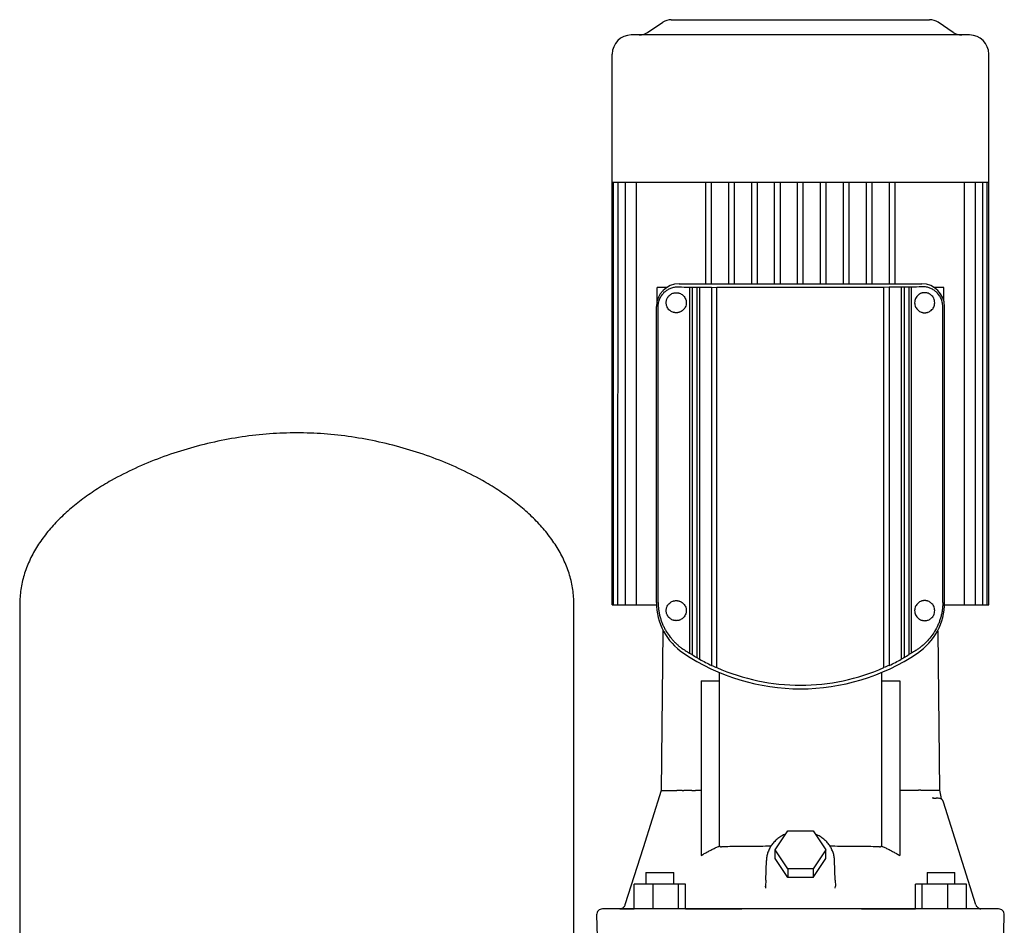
# Model space of a CAD drawing. Header units: millimetres. Extents: x 16 to 1263, y 9 to 1002.
# Tile 2 of 3: x 34 to 549, y 529 to 1002. Entities that reach past the tile are written whole.
import ezdxf

# ---------------------------------------------------------------- set-up
doc = ezdxf.new("R2010")
doc.units = ezdxf.units.MM

msp = doc.modelspace()

# ---------------------------------------------------------------- linework, layer by layer
at = {"color": 7, "linetype": 'Continuous', "lineweight": 25}
for p, q in [((362.48, 995.66), (370.44, 1000.97)), ((374.88, 1002.32), (510.04, 1002.32)), ((522.44, 995.66), (514.48, 1000.97)), ((530.96, 994.32), (353.96, 994.32)), ((343.96, 917.32), (343.96, 984.32)), ((540.96, 917.32), (540.96, 984.32)), ((343.96, 917.32), (344.72, 917.32)), ((343.96, 696.32), (343.96, 917.32)), ((344.71, 696.32), (344.72, 917.32)), ((344.72, 917.32), (347.02, 917.32)), ((346.98, 696.32), (347.02, 917.32)), ((347.02, 917.32), (351, 917.32)), ((350.89, 696.32), (350.89, 917.32)), ((351, 917.32), (356.87, 917.32)), ((356.67, 696.32), (356.67, 917.32)), ((356.87, 917.32), (393.72, 917.32)), ((392.96, 864.2), (392.96, 917.32)), ((393.72, 917.32), (405.9, 917.32)), ((395.96, 864.2), (395.96, 917.32)), ((404.96, 864.2), (404.96, 917.32)), ((405.9, 917.32), (418.09, 917.32)), ((407.96, 864.2), (407.96, 917.32)), ((416.96, 864.2), (416.96, 917.32)), ((418.09, 917.32), (430.27, 917.32)), ((419.96, 864.2), (419.96, 917.32)), ((428.96, 864.2), (428.96, 917.32)), ((430.27, 917.32), (442.46, 917.32)), ((431.96, 864.2), (431.96, 917.32)), ((440.96, 864.2), (440.96, 917.32)), ((442.46, 917.32), (454.65, 917.32)), ((443.96, 864.2), (443.96, 917.32)), ((452.96, 864.2), (452.96, 917.32)), ((454.65, 917.32), (466.83, 917.32)), ((455.96, 864.2), (455.96, 917.32)), ((464.96, 864.2), (464.96, 917.32)), ((466.83, 917.32), (479.02, 917.32)), ((467.96, 864.2), (467.96, 917.32)), ((476.96, 864.2), (476.96, 917.32)), ((479.02, 917.32), (491.2, 917.32)), ((479.96, 864.2), (479.96, 917.32)), ((488.96, 864.2), (488.96, 917.32)), ((491.2, 917.32), (528.05, 917.32)), ((491.96, 864.2), (491.96, 917.32)), ((528.05, 917.32), (533.93, 917.32)), ((528.25, 696.32), (528.25, 917.32)), ((533.93, 917.32), (537.9, 917.32)), ((534.03, 696.32), (534.03, 917.32)), ((537.94, 696.32), (537.9, 917.32)), ((537.9, 917.32), (540.2, 917.32)), ((540.21, 696.32), (540.2, 917.32)), ((540.2, 917.32), (540.96, 917.32)), ((540.96, 696.32), (540.96, 917.32)), ((367.46, 855.3), (367.46, 862.32)), ((372.46, 862.32), (367.46, 862.32)), ((372.46, 862.32), (372.46, 862.32)), ((372.46, 862.32), (372.46, 862.32)), ((378.96, 864.2), (505.96, 864.2)), ((384.49, 862.43), (385.73, 862.4)), ((384.49, 862.43), (384.49, 671.06)), ((385.73, 862.4), (388.22, 862.4)), ((385.73, 862.4), (385.73, 670.32)), ((388.22, 862.4), (389.7, 862.48)), ((388.22, 862.4), (388.22, 668.83)), ((389.7, 862.48), (395.98, 862.48)), ((389.7, 862.48), (389.7, 667.9)), ((395.98, 862.48), (398.78, 862.32)), ((395.98, 862.48), (395.98, 664.66)), ((486.14, 862.32), (398.78, 862.32)), ((398.78, 663.54), (398.78, 862.32)), ((488.94, 862.48), (486.14, 862.32)), ((486.14, 663.54), (486.14, 862.32)), ((495.22, 862.48), (488.94, 862.48)), ((488.94, 862.48), (488.94, 664.66)), ((496.7, 862.4), (495.22, 862.48)), ((495.22, 862.48), (495.22, 667.9)), ((499.19, 862.4), (496.7, 862.4)), ((496.7, 862.4), (496.7, 668.83)), ((500.43, 862.43), (499.19, 862.4)), ((499.19, 862.4), (499.19, 670.32)), ((500.43, 862.43), (500.43, 671.06)), ((512.46, 862.32), (512.46, 862.32)), ((512.46, 862.32), (512.46, 862.32)), ((517.46, 862.32), (512.46, 862.32)), ((517.46, 855.3), (517.46, 862.32)), ((367.08, 697.57), (367.08, 852.32)), ((368.01, 697.57), (368.01, 852.32)), ((516.91, 697.57), (516.91, 852.32)), ((517.84, 697.57), (517.84, 852.32)), ((33.96, 696.52), (33.96, 425.92)), ((323.96, 425.92), (323.96, 696.52)), ((343.96, 696.32), (344.71, 696.32)), ((344.71, 696.32), (346.21, 696.32)), ((346.21, 696.32), (346.98, 696.32)), ((346.98, 696.32), (348.48, 696.32)), ((348.48, 696.32), (350.89, 696.32)), ((350.89, 696.32), (352.39, 696.32)), ((352.39, 696.32), (356.67, 696.32)), ((356.67, 696.32), (358.17, 696.32)), ((358.17, 696.32), (367.1, 696.32)), ((517.82, 696.32), (526.75, 696.32)), ((526.75, 696.32), (528.25, 696.32)), ((528.25, 696.32), (532.53, 696.32)), ((532.53, 696.32), (534.03, 696.32)), ((534.03, 696.32), (536.44, 696.32)), ((536.44, 696.32), (537.94, 696.32)), ((537.94, 696.32), (538.71, 696.32)), ((538.71, 696.32), (540.21, 696.32)), ((540.21, 696.32), (540.96, 696.32)), ((370.42, 682.36), (369.55, 599.27)), ((515.37, 599.27), (514.5, 682.36)), ((400.04, 656.6), (400.13, 661.05)), ((484.79, 661.06), (484.88, 656.6)), ((390.46, 656.6), (400.04, 656.6)), ((390.46, 656.6), (390.46, 565.27)), ((400.04, 570.26), (400.04, 656.6)), ((484.88, 656.6), (484.88, 570.26)), ((484.88, 656.6), (494.44, 656.6)), ((494.44, 656.6), (494.44, 565.28)), ((380.65, 599.32), (379.42, 599.32)), ((380.65, 599.32), (381.42, 599.32)), ((390.46, 599.32), (387.5, 599.32)), ((497.43, 599.32), (494.44, 599.32)), ((504.26, 599.32), (499.3, 599.32)), ((516.03, 595.87), (515.36, 599.37)), ((511.99, 595.31), (511.57, 595.37)), ((511.99, 595.31), (511.58, 595.37)), ((511.6, 595.42), (512.16, 595.32)), ((511.6, 595.42), (512.16, 595.32)), ((512, 595.29), (512.16, 595.32)), ((512.16, 595.32), (512, 595.29)), ((512.16, 595.32), (513.4, 595.32)), ((513.87, 595.42), (514.44, 595.32)), ((514.87, 595.29), (514.87, 595.29)), ((517.17, 593.53), (517.13, 593.64)), ((517.3, 593.22), (517.17, 593.53)), ((534.3, 539.41), (517.3, 593.22)), ((429.18, 568.28), (435.82, 578.24)), ((435.82, 578.24), (449.1, 578.24)), ((449.1, 578.24), (455.74, 568.28)), ((435.82, 558.32), (429.18, 568.28)), ((429.18, 563.78), (429.18, 568.28)), ((455.74, 568.28), (449.1, 558.32)), ((455.74, 563.78), (455.74, 568.28)), ((424.28, 552.45), (424.64, 562.74)), ((435.82, 553.82), (429.18, 563.78)), ((449.1, 553.82), (455.74, 563.78)), ((460.64, 552.45), (460.28, 562.74)), ((435.82, 558.32), (435.82, 553.82)), ((449.1, 558.32), (435.82, 558.32)), ((449.1, 558.32), (449.1, 553.82)), ((361.62, 556.32), (361.62, 550.32)), ((361.62, 556.32), (370.06, 556.32)), ((370.06, 556.32), (376.22, 556.32)), ((376.22, 550.32), (376.22, 556.32)), ((424.28, 552.45), (424.19, 549.16)), ((449.1, 553.82), (435.82, 553.82)), ((460.64, 552.45), (460.73, 549.16)), ((508.7, 556.32), (508.7, 550.32)), ((508.7, 556.32), (514.86, 556.32)), ((514.86, 556.32), (523.3, 556.32)), ((523.3, 550.32), (523.3, 556.32)), ((365.33, 550.32), (355.53, 550.32)), ((355.54, 537.36), (355.53, 550.32)), ((365.33, 537.32), (365.33, 550.32)), ((378.71, 550.32), (365.33, 550.32)), ((378.71, 537.32), (378.71, 550.32)), ((382.3, 550.32), (378.71, 550.32)), ((382.3, 537.32), (382.3, 550.32)), ((424.11, 548.87), (424.19, 549.16)), ((424.11, 548.87), (424.19, 549.16)), ((424.19, 549.16), (424.22, 548.11)), ((460.68, 548.11), (460.73, 549.16)), ((460.81, 548.87), (460.73, 549.16)), ((460.81, 548.87), (460.73, 549.16)), ((502.62, 537.32), (502.62, 550.32)), ((506.2, 550.32), (502.62, 550.32)), ((506.2, 537.32), (506.2, 550.32)), ((519.59, 550.32), (506.2, 550.32)), ((519.59, 537.32), (519.59, 550.32)), ((529.38, 550.32), (519.59, 550.32)), ((529.38, 537.32), (529.38, 550.32)), ((352.87, 537.32), (338.81, 537.32)), ((348.81, 537.5), (348.87, 537.48)), ((524.72, 537.32), (360.2, 537.32)), ((382.3, 537.32), (411.8, 537.32)), ((474.4, 537.32), (502.62, 537.32)), ((536.7, 537.35), (535.81, 537.64)), ((536.7, 537.35), (536.79, 537.34)), ((335.81, 534.24), (336.38, 512.24)), ((548.54, 512.24), (549.11, 534.24))]:
    msp.add_line(p, q, dxfattribs=at)
at = {"color": 7, "linetype": 'Continuous', "lineweight": 25, "flags": 128}
for points in [[(370.51, 683.18), (370.5, 683.13), (370.42, 682.36)], [(514.5, 682.36), (514.42, 683.13), (514.41, 683.18)], [(369.55, 599.32), (360.08, 569.36), (350.62, 539.42)], [(546.11, 537.32), (545.94, 537.32), (545.41, 537.32), (544.54, 537.32), (543.31, 537.32), (541.75, 537.32), (539.83, 537.32), (537.58, 537.32), (534.98, 537.32), (532.05, 537.32)]]:
    msp.add_lwpolyline(points, dxfattribs=at)
at = {"color": 7, "linetype": 'Continuous', "lineweight": 25}
for centre, radius, start, end in [((374.88, 994.32), 8, 90, 123.6901), ((510.04, 994.32), 8, 56.3099, 90), ((353.96, 984.32), 10, 90, 180), ((358.04, 1002.32), 8, 270, 303.6901), ((526.88, 1002.32), 8, 236.3099, 270), ((530.96, 984.32), 10, 0, 90), ((378.96, 852.32), 11.88, 90, 180), ((505.96, 852.32), 11.88, 360, 89.9934), ((398.96, 697.57), 31.88, 180, 236.1036), ((485.96, 697.57), 31.88, 303.898, 0.003), ((442.46, 762.32), 109.88, 236.1036, 303.8964), ((442.46, 762.32), 108.08, 238.34, 239.8756), ((442.46, 762.32), 108.08, 300.1244, 301.66), ((442.46, 762.32), 108.16, 240.8013, 244.5498), ((442.46, 762.32), 108.16, 295.4502, 299.1987), ((442.46, 762.32), 108, 246.1464, 270), ((442.46, 762.32), 108, 270, 293.8536), ((514.44, 592.32), 3, 17.5339, 89.9999), ((338.81, 534.32), 3, 90.0005, 181.5), ((537.16, 540.32), 3, 197.5339, 220.8635), ((546.11, 534.32), 3, 358.5, 89.9995)]:
    msp.add_arc(centre, radius, start, end, dxfattribs=at)
for points, knots in [([(368.01, 852.32), (368.01, 852.4), (368.01, 852.57), (368.02, 852.83), (368.03, 853.08), (368.06, 853.33), (368.09, 853.59), (368.12, 853.84), (368.16, 854.1), (368.21, 854.35), (368.27, 854.6), (368.4, 855.16), (368.67, 856.01), (369.15, 857.05), (369.72, 858.01), (370.34, 858.84), (371.04, 859.61), (372.02, 860.5), (373.11, 861.24), (374.25, 861.8), (375.16, 862.15), (376.09, 862.41), (376.88, 862.56), (377.51, 862.63), (378.01, 862.66), (378.49, 862.67), (378.81, 862.66), (378.96, 862.66)], [0, 0, 0, 0, 0.012117, 0.024284, 0.036513, 0.048818, 0.06121, 0.073701, 0.086304, 0.099031, 0.111892, 0.124898, 0.184763, 0.250107, 0.309389, 0.375028, 0.433855, 0.500081, 0.624465, 0.68709, 0.749847, 0.81764, 0.875036, 0.908188, 0.940062, 0.970664, 1, 1, 1, 1]), ([(516.91, 852.32), (516.91, 852.4), (516.91, 852.57), (516.9, 852.83), (516.89, 853.09), (516.86, 853.34), (516.83, 853.59), (516.8, 853.85), (516.76, 854.1), (516.71, 854.35), (516.66, 854.6), (516.52, 855.16), (516.24, 856.02), (515.77, 857.06), (515.2, 858.02), (514.57, 858.86), (513.87, 859.62), (512.89, 860.51), (511.82, 861.24), (510.67, 861.8), (509.78, 862.14), (508.86, 862.4), (508.07, 862.55), (507.43, 862.63), (506.94, 862.66), (506.45, 862.68), (506.12, 862.66), (505.96, 862.66)], [0, 0, 0, 0, 0.012261, 0.024518, 0.036791, 0.049102, 0.061472, 0.07392, 0.086468, 0.099135, 0.111941, 0.124903, 0.185589, 0.250113, 0.310907, 0.375035, 0.436451, 0.500087, 0.624469, 0.687021, 0.74985, 0.812642, 0.875038, 0.906629, 0.937962, 0.969073, 1, 1, 1, 1]), ([(377.46, 849.07), (377.38, 849.07), (377.23, 849.07), (377, 849.09), (376.77, 849.11), (376.54, 849.15), (376.32, 849.19), (376.1, 849.25), (375.88, 849.31), (375.44, 849.46), (374.8, 849.76), (374.01, 850.32), (373.31, 851.04), (372.82, 851.82), (372.52, 852.51), (372.35, 853.08), (372.24, 853.69), (372.2, 854.31), (372.23, 854.94), (372.34, 855.54), (372.52, 856.12), (372.81, 856.81), (373.3, 857.58), (374, 858.31), (374.8, 858.88), (375.5, 859.21), (376.1, 859.39), (376.54, 859.49), (377, 859.56), (377.31, 859.56), (377.46, 859.57)], [0, 0, 0, 0, 0.0156598, 0.031275, 0.0468615, 0.0624356, 0.0780136, 0.0936116, 0.1092459, 0.1249326, 0.1881024, 0.2490914, 0.3140444, 0.374185, 0.4061971, 0.4369459, 0.4685455, 0.4995909, 0.5307153, 0.562422, 0.5931857, 0.6252252, 0.6853383, 0.7502808, 0.8115665, 0.8750721, 0.9063902, 0.9375644, 0.9687244, 1, 1, 1, 1]), ([(377.46, 859.57), (377.54, 859.57), (377.69, 859.57), (377.91, 859.55), (378.13, 859.53), (378.36, 859.49), (378.58, 859.45), (378.8, 859.4), (379.01, 859.33), (379.46, 859.19), (380.1, 858.89), (380.78, 858.41), (381.28, 857.94), (381.74, 857.4), (382.23, 856.61), (382.62, 855.51), (382.76, 854.32), (382.62, 853.13), (382.23, 852.03), (381.74, 851.24), (381.28, 850.7), (380.78, 850.23), (380.1, 849.74), (379.38, 849.42), (378.79, 849.23), (378.35, 849.14), (377.91, 849.08), (377.61, 849.07), (377.46, 849.07)], [0, 0, 0, 0, 0.0160238, 0.0318961, 0.0476334, 0.0632524, 0.0787705, 0.0942053, 0.1095747, 0.1248968, 0.1886699, 0.2497686, 0.2813844, 0.3122513, 0.37479, 0.4373772, 0.4998095, 0.5622644, 0.6249049, 0.6876428, 0.718675, 0.7504721, 0.8116153, 0.8754432, 0.9060511, 0.9369202, 0.9681914, 1, 1, 1, 1]), ([(507.46, 859.57), (507.39, 859.57), (507.24, 859.57), (507.02, 859.55), (506.81, 859.53), (506.6, 859.5), (506.41, 859.46), (506.22, 859.42), (506.04, 859.37), (505.86, 859.32), (505.44, 859.18), (504.81, 858.88), (503.99, 858.3), (503.27, 857.55), (502.69, 856.6), (502.3, 855.51), (502.17, 854.32), (502.3, 853.13), (502.68, 852.04), (503.27, 851.09), (503.99, 850.34), (504.81, 849.75), (505.52, 849.42), (506.09, 849.24), (506.52, 849.15), (506.98, 849.08), (507.3, 849.07), (507.46, 849.07)], [0, 0, 0, 0, 0.015882, 0.031262, 0.046141, 0.060518, 0.074396, 0.087774, 0.100653, 0.113033, 0.124916, 0.190555, 0.249804, 0.314743, 0.374769, 0.438358, 0.499811, 0.561303, 0.624928, 0.685202, 0.750438, 0.809726, 0.875425, 0.902792, 0.932671, 0.965072, 1, 1, 1, 1]), ([(507.46, 849.07), (507.52, 849.07), (507.65, 849.07), (507.87, 849.08), (508.11, 849.11), (508.47, 849.16), (508.85, 849.25), (509.47, 849.45), (510.14, 849.77), (510.94, 850.35), (511.62, 851.06), (512.21, 851.99), (512.61, 853.07), (512.76, 854.31), (512.61, 855.55), (512.21, 856.64), (511.63, 857.57), (510.95, 858.28), (510.15, 858.86), (509.47, 859.19), (508.86, 859.39), (508.44, 859.48), (508.03, 859.54), (507.73, 859.56), (507.54, 859.57), (507.46, 859.57)], [0, 0, 0, 0, 0.012304, 0.026831, 0.043581, 0.062553, 0.099739, 0.125029, 0.193758, 0.249287, 0.31662, 0.374474, 0.439681, 0.499586, 0.559614, 0.624923, 0.68276, 0.750071, 0.805858, 0.874962, 0.899814, 0.93763, 0.962279, 0.983069, 1, 1, 1, 1]), ([(178.96, 786.32), (174.22, 786.21), (164.63, 785.98), (150.22, 784.28), (135.79, 781.63), (121.55, 777.98), (107.69, 773.4), (94.42, 767.93), (83.13, 762.2), (73.75, 756.54), (66.14, 751.23), (59.16, 745.55), (52.87, 739.51), (47.34, 733.13), (42.66, 726.41), (38.87, 719.36), (36.09, 712.01), (34.3, 704.36), (34.07, 699.14), (33.96, 696.52)], [0, 0, 0, 0, 0.076609, 0.154857, 0.234025, 0.313364, 0.392122, 0.469576, 0.545055, 0.596413, 0.646366, 0.694802, 0.741676, 0.787017, 0.830956, 0.873749, 0.915793, 0.957642, 1, 1, 1, 1]), ([(323.96, 696.52), (323.85, 699.14), (323.62, 704.36), (321.83, 712.01), (319.05, 719.36), (315.26, 726.41), (310.58, 733.13), (305.05, 739.51), (298.76, 745.55), (291.78, 751.23), (284.17, 756.54), (274.79, 762.2), (263.5, 767.93), (250.23, 773.4), (236.37, 777.98), (222.13, 781.63), (207.7, 784.28), (193.29, 785.98), (183.7, 786.21), (178.96, 786.32)], [0, 0, 0, 0, 0.042358, 0.084207, 0.126251, 0.169044, 0.212983, 0.258324, 0.305198, 0.353634, 0.403587, 0.454945, 0.530424, 0.607878, 0.686636, 0.765975, 0.845143, 0.923391, 1, 1, 1, 1]), ([(368.01, 697.57), (368.01, 697.44), (368.01, 697.16), (368.02, 696.74), (368.03, 696.32), (368.05, 695.9), (368.08, 695.48), (368.11, 695.07), (368.15, 694.65), (368.2, 694.23), (368.25, 693.81), (368.38, 692.86), (368.66, 691.37), (369.16, 689.43), (369.78, 687.56), (370.49, 685.79), (371.32, 684.09), (372.52, 681.95), (373.89, 679.97), (375.4, 678.16), (376.6, 676.88), (377.88, 675.66), (379, 674.72), (379.93, 673.99), (380.64, 673.48), (381.37, 672.98), (381.86, 672.66), (382.11, 672.5)], [0, 0, 0, 0, 0.0124, 0.024807, 0.037228, 0.04967, 0.062141, 0.074647, 0.087196, 0.099794, 0.112449, 0.125167, 0.186834, 0.250667, 0.311763, 0.375337, 0.436902, 0.500684, 0.624947, 0.68665, 0.749369, 0.811801, 0.874688, 0.906033, 0.937357, 0.968674, 1, 1, 1, 1]), ([(377.46, 688.07), (377.38, 688.07), (377.23, 688.07), (377, 688.09), (376.77, 688.11), (376.54, 688.15), (376.32, 688.19), (376.1, 688.25), (375.88, 688.31), (375.44, 688.46), (374.8, 688.76), (374.01, 689.32), (373.31, 690.04), (372.82, 690.82), (372.52, 691.51), (372.35, 692.08), (372.24, 692.69), (372.2, 693.31), (372.23, 693.94), (372.34, 694.54), (372.52, 695.12), (372.81, 695.81), (373.3, 696.58), (374, 697.31), (374.8, 697.88), (375.5, 698.21), (376.1, 698.39), (376.54, 698.49), (377, 698.56), (377.31, 698.56), (377.46, 698.57)], [0, 0, 0, 0, 0.01566, 0.031275, 0.046861, 0.062436, 0.078014, 0.093612, 0.109246, 0.124933, 0.188102, 0.249091, 0.314044, 0.374185, 0.406197, 0.436946, 0.468546, 0.499591, 0.530715, 0.562422, 0.593186, 0.625225, 0.685338, 0.750281, 0.811567, 0.875072, 0.90639, 0.937564, 0.968724, 1, 1, 1, 1]), ([(377.46, 698.57), (377.54, 698.57), (377.69, 698.57), (377.91, 698.55), (378.13, 698.53), (378.36, 698.49), (378.58, 698.45), (378.8, 698.4), (379.01, 698.33), (379.46, 698.19), (380.1, 697.89), (380.78, 697.41), (381.28, 696.94), (381.74, 696.4), (382.23, 695.61), (382.62, 694.51), (382.76, 693.32), (382.62, 692.13), (382.23, 691.03), (381.74, 690.24), (381.28, 689.7), (380.78, 689.23), (380.1, 688.74), (379.38, 688.42), (378.79, 688.23), (378.35, 688.14), (377.91, 688.08), (377.61, 688.07), (377.46, 688.07)], [0, 0, 0, 0, 0.0160238, 0.0318961, 0.0476334, 0.0632524, 0.0787705, 0.0942053, 0.1095747, 0.1248968, 0.1886699, 0.2497686, 0.2813844, 0.3122513, 0.37479, 0.4373772, 0.4998095, 0.5622644, 0.6249049, 0.6876428, 0.718675, 0.7504721, 0.8116153, 0.8754432, 0.9060511, 0.9369202, 0.9681914, 1, 1, 1, 1]), ([(507.46, 698.57), (507.39, 698.57), (507.24, 698.57), (507.02, 698.55), (506.81, 698.53), (506.6, 698.5), (506.41, 698.46), (506.22, 698.42), (506.04, 698.37), (505.86, 698.32), (505.44, 698.18), (504.81, 697.88), (503.99, 697.3), (503.27, 696.55), (502.69, 695.6), (502.3, 694.51), (502.17, 693.32), (502.3, 692.13), (502.68, 691.04), (503.27, 690.09), (503.99, 689.34), (504.81, 688.75), (505.52, 688.42), (506.09, 688.24), (506.52, 688.15), (506.98, 688.08), (507.3, 688.07), (507.46, 688.07)], [0, 0, 0, 0, 0.015882, 0.031262, 0.046141, 0.060518, 0.074396, 0.087774, 0.100653, 0.113033, 0.124916, 0.190555, 0.249804, 0.314743, 0.374769, 0.438358, 0.499811, 0.561303, 0.624928, 0.685202, 0.750438, 0.809726, 0.875425, 0.902792, 0.932671, 0.965072, 1, 1, 1, 1]), ([(516.91, 697.57), (516.91, 697.44), (516.91, 697.16), (516.9, 696.74), (516.89, 696.32), (516.87, 695.91), (516.84, 695.49), (516.81, 695.07), (516.77, 694.65), (516.72, 694.23), (516.67, 693.81), (516.54, 692.86), (516.26, 691.37), (515.85, 689.75), (515.45, 688.48), (515.02, 687.25), (514.18, 685.18), (512.73, 682.44), (510.69, 679.48), (508.96, 677.52), (507.71, 676.29), (506.99, 675.63), (506.3, 675.03), (505.58, 674.45), (504.92, 673.94), (504.17, 673.4), (503.48, 672.93), (503.02, 672.64), (502.81, 672.5)], [0, 0, 0, 0, 0.012334, 0.024697, 0.037093, 0.049528, 0.062005, 0.074529, 0.087104, 0.099734, 0.112424, 0.125177, 0.186394, 0.250687, 0.281405, 0.313019, 0.375382, 0.500672, 0.624946, 0.749339, 0.777098, 0.811966, 0.853669, 0.874678, 0.910186, 0.942905, 0.972841, 1, 1, 1, 1]), ([(507.46, 688.07), (507.52, 688.07), (507.65, 688.07), (507.87, 688.08), (508.11, 688.11), (508.47, 688.16), (508.85, 688.25), (509.47, 688.45), (510.14, 688.77), (510.94, 689.35), (511.62, 690.06), (512.21, 690.99), (512.61, 692.07), (512.76, 693.31), (512.61, 694.55), (512.21, 695.64), (511.63, 696.57), (510.95, 697.28), (510.15, 697.86), (509.47, 698.19), (508.86, 698.39), (508.44, 698.48), (508.03, 698.54), (507.73, 698.56), (507.54, 698.57), (507.46, 698.57)], [0, 0, 0, 0, 0.012304, 0.026831, 0.043581, 0.062553, 0.099739, 0.125029, 0.193758, 0.249287, 0.31662, 0.374474, 0.439681, 0.499586, 0.559614, 0.624923, 0.68276, 0.750071, 0.805858, 0.874962, 0.899814, 0.93763, 0.962279, 0.983069, 1, 1, 1, 1]), ([(370.72, 599.32), (371.36, 599.32), (372.28, 599.32), (374.61, 599.32), (376.03, 599.32), (377.7, 599.32)], [0, 0, 0, 0, 0.5, 0.5, 1, 1, 1, 1]), ([(378.85, 599.32), (378.81, 599.32), (378.73, 599.32), (378.63, 599.32), (378.53, 599.32), (378.44, 599.32), (378.36, 599.32), (378.28, 599.32), (378.22, 599.32), (378.18, 599.32), (378.16, 599.32)], [0, 0, 0, 0, 0.135107, 0.267773, 0.397789, 0.524922, 0.64893, 0.769581, 0.886665, 1, 1, 1, 1]), ([(379.42, 599.32), (379.4, 599.32), (379.36, 599.32), (379.3, 599.32), (379.25, 599.32), (379.2, 599.32), (379.16, 599.32), (379.1, 599.32), (379.02, 599.32), (378.93, 599.32), (378.87, 599.32), (378.85, 599.32)], [0, 0, 0, 0, 0.113612, 0.217626, 0.310589, 0.391463, 0.459558, 0.514572, 0.685738, 0.84819, 1, 1, 1, 1]), ([(385.62, 599.31), (385.34, 599.31), (384.64, 599.32), (383.53, 599.32), (382.41, 599.31), (381.71, 599.32), (381.42, 599.32)], [0, 0, 0, 0, 0.198236, 0.500005, 0.795663, 1, 1, 1, 1]), ([(385.62, 599.31), (385.89, 599.32), (386.19, 599.32), (386.83, 599.32), (387.16, 599.32), (387.5, 599.32)], [0, 0, 0, 0, 0.5, 0.5, 1, 1, 1, 1]), ([(507.22, 599.32), (507.2, 599.32), (507.16, 599.33), (507.09, 599.33), (507.01, 599.34), (506.93, 599.34), (506.85, 599.35), (506.76, 599.35), (506.67, 599.35), (506.58, 599.35), (506.49, 599.35), (506.4, 599.35), (506.3, 599.35), (506.21, 599.35), (506.12, 599.35), (506.03, 599.35), (505.94, 599.35), (505.85, 599.35), (505.76, 599.35), (505.67, 599.35), (505.59, 599.35), (505.5, 599.35), (505.42, 599.35), (505.35, 599.36), (505.27, 599.36), (505.2, 599.36), (505.13, 599.36), (505.06, 599.37), (505, 599.37), (504.93, 599.38), (504.86, 599.39), (504.78, 599.4), (504.7, 599.41), (504.63, 599.42), (504.56, 599.45), (504.51, 599.48), (504.46, 599.5), (504.43, 599.5), (504.39, 599.48), (504.36, 599.46), (504.33, 599.42), (504.29, 599.37), (504.27, 599.34), (504.26, 599.32)], [0, 0, 0, 0, 0.03679, 0.072872, 0.108257, 0.142949, 0.176943, 0.210234, 0.242814, 0.274676, 0.305812, 0.336219, 0.365895, 0.39484, 0.42306, 0.450561, 0.477352, 0.503445, 0.528852, 0.553583, 0.577641, 0.601032, 0.623755, 0.645813, 0.667205, 0.687932, 0.707995, 0.727395, 0.746135, 0.764216, 0.781644, 0.81161, 0.836194, 0.855408, 0.872323, 0.906933, 0.915608, 0.924659, 0.935062, 0.947478, 0.962299, 0.97976, 1, 1, 1, 1]), ([(514.43, 595.32), (514.41, 595.32), (514.29, 595.32), (513.91, 595.32), (513.66, 595.32), (513.4, 595.32)], [0, 0, 0, 0, 0.5, 0.5, 1, 1, 1, 1]), ([(516.79, 594.17), (516.62, 594.43), (516.26, 594.95), (516.1, 595.57), (516.03, 595.87)], [0, 0, 0, 0, 0.504712, 1, 1, 1, 1]), ([(434.65, 576.49), (434.29, 576.34), (433.21, 575.89), (431.56, 574.87), (429.75, 573.47), (428.17, 571.84), (426.86, 570.05), (425.82, 568.12), (425.1, 566.08), (424.73, 564.28), (424.66, 563.17), (424.64, 562.74)], [0, 0, 0, 0, 0.062293, 0.187495, 0.312505, 0.437186, 0.561395, 0.685012, 0.807976, 0.930315, 1, 1, 1, 1]), ([(460.29, 562.46), (460.27, 562.87), (460.23, 563.99), (459.9, 565.8), (459.22, 567.82), (458.25, 569.74), (457, 571.53), (455.5, 573.16), (453.75, 574.6), (452, 575.73), (450.78, 576.27), (450.26, 576.5)], [0, 0, 0, 0, 0.070553, 0.189776, 0.309042, 0.428538, 0.548447, 0.668876, 0.789851, 0.911334, 1, 1, 1, 1]), ([(390.46, 565.27), (390.74, 565.43), (391.3, 565.77), (392.15, 566.26), (393.01, 566.74), (393.87, 567.22), (394.73, 567.68), (395.6, 568.13), (396.48, 568.58), (397.36, 569.01), (398.25, 569.44), (399.14, 569.86), (399.74, 570.12), (400.04, 570.26)], [0, 0, 0, 0, 0.090772, 0.181537, 0.272308, 0.363096, 0.45391, 0.544764, 0.635667, 0.726631, 0.817667, 0.908786, 1, 1, 1, 1]), ([(400.04, 570.26), (400.07, 570.23), (400.12, 570.17), (400.21, 570.1), (400.3, 570.03), (400.4, 569.97), (400.52, 569.91), (400.68, 569.86), (400.87, 569.82), (401, 569.82), (401.07, 569.82)], [0, 0, 0, 0, 0.092018, 0.184694, 0.27844, 0.373652, 0.470708, 0.641649, 0.817568, 1, 1, 1, 1]), ([(426.95, 570.09), (425.1, 570.08), (421.2, 570.06), (415.68, 570.02), (410.36, 569.96), (405.42, 569.9), (402.54, 569.84), (401.07, 569.82)], [0, 0, 0, 0, 0.185615, 0.39119, 0.58739, 0.790327, 1, 1, 1, 1]), ([(483.85, 569.82), (482.35, 569.84), (479.39, 569.9), (474.26, 569.96), (468.81, 570.02), (463.37, 570.06), (459.65, 570.08), (457.94, 570.09)], [0, 0, 0, 0, 0.214002, 0.423516, 0.628544, 0.829084, 1, 1, 1, 1]), ([(483.85, 569.82), (483.89, 569.82), (483.97, 569.82), (484.09, 569.83), (484.21, 569.85), (484.32, 569.89), (484.45, 569.94), (484.59, 570.01), (484.74, 570.12), (484.83, 570.21), (484.88, 570.26)], [0, 0, 0, 0, 0.11167, 0.220793, 0.327696, 0.432725, 0.536244, 0.694559, 0.848557, 1, 1, 1, 1]), ([(484.88, 570.26), (485.18, 570.13), (485.78, 569.86), (486.67, 569.44), (487.55, 569.01), (488.43, 568.58), (489.31, 568.14), (490.18, 567.68), (491.04, 567.22), (491.9, 566.75), (492.75, 566.27), (493.6, 565.78), (494.16, 565.44), (494.44, 565.28)], [0, 0, 0, 0, 0.091212, 0.18233, 0.273366, 0.36433, 0.455233, 0.546087, 0.636902, 0.727689, 0.818461, 0.909227, 1, 1, 1, 1]), ([(347.95, 537.33), (348.07, 537.33), (348.38, 537.34), (349, 537.42), (349.37, 537.46)], [0, 0, 0, 0, 0.40416, 1, 1, 1, 1]), ([(348.55, 537.42), (348.7, 537.41), (349.01, 537.4), (350.9, 537.38), (353.11, 537.37), (354.97, 537.36), (355.54, 537.36)], [0, 0, 0, 0, 0.290084, 0.580976, 0.873484, 1, 1, 1, 1]), ([(350.62, 539.42), (350.54, 539.22), (350.37, 538.78), (349.92, 538.2), (349.35, 537.73), (348.89, 537.55), (348.67, 537.46)], [0, 0, 0, 0, 0.240901, 0.492412, 0.746729, 1, 1, 1, 1]), ([(360.2, 537.32), (359.35, 537.32), (358.54, 537.32), (357.02, 537.32), (356.33, 537.32), (355.07, 537.32), (354.5, 537.32), (353.55, 537.32), (353.17, 537.32), (352.87, 537.32)], [0, 0, 0, 0, 0.25, 0.25, 0.5, 0.5, 0.75, 0.75, 1, 1, 1, 1]), ([(532.05, 537.32), (531.75, 537.32), (531.36, 537.32), (530.4, 537.32), (529.85, 537.32), (528.59, 537.32), (527.88, 537.32), (526.37, 537.32), (525.57, 537.32), (524.72, 537.32)], [0, 0, 0, 0, 0.25, 0.25, 0.5, 0.5, 0.75, 0.75, 1, 1, 1, 1]), ([(534.9, 538.36), (534.86, 538.4), (534.68, 538.59), (534.56, 538.81), (534.47, 538.99)], [0, 0, 0, 0, 0.220309, 1, 1, 1, 1]), ([(536.26, 537.45), (536.08, 537.53), (535.69, 537.67), (535.23, 537.99), (535, 538.25), (534.9, 538.36)], [0, 0, 0, 0, 0.364716, 0.734154, 1, 1, 1, 1]), ([(536.11, 537.52), (536.15, 537.5), (536.33, 537.4), (536.54, 537.39), (536.7, 537.35)], [0, 0, 0, 0, 0.217249, 1, 1, 1, 1])]:
    msp.add_open_spline(points, degree=3, knots=knots, dxfattribs=at)
for points in [[(378.96, 862.66), (380.73, 862.58), (382.58, 862.51), (384.49, 862.43)], [(505.96, 862.66), (504.19, 862.58), (502.34, 862.51), (500.43, 862.43)], [(382.11, 672.5), (382.89, 672.02), (383.68, 671.53), (384.49, 671.06)], [(384.49, 671.06), (384.9, 670.81), (385.31, 670.56), (385.73, 670.32)], [(500.43, 671.06), (500.02, 670.81), (499.61, 670.56), (499.19, 670.32)], [(502.81, 672.5), (502.03, 672.02), (501.24, 671.53), (500.43, 671.06)], [(388.22, 668.83), (388.71, 668.52), (389.2, 668.21), (389.7, 667.9)], [(395.98, 664.66), (396.91, 664.27), (397.85, 663.9), (398.78, 663.54)], [(488.94, 664.66), (488.01, 664.27), (487.07, 663.9), (486.14, 663.54)], [(496.7, 668.83), (496.21, 668.52), (495.72, 668.21), (495.22, 667.9)], [(369.55, 599.32), (369.55, 599.32), (369.74, 599.32), (370.11, 599.32)], [(370.11, 599.32), (370.19, 599.32), (370.27, 599.32), (370.37, 599.32)], [(370.37, 599.32), (370.47, 599.32), (370.59, 599.32), (370.72, 599.32)], [(378.16, 599.32), (378.01, 599.32), (377.85, 599.32), (377.7, 599.32)], [(499.3, 599.32), (498.76, 599.31), (498.09, 599.31), (497.43, 599.32)], [(512.45, 599.32), (511.14, 599.32), (509.38, 599.32), (507.22, 599.32)], [(513.51, 599.32), (513.2, 599.32), (512.84, 599.32), (512.45, 599.32)], [(514.41, 599.32), (514.16, 599.32), (513.86, 599.32), (513.51, 599.32)], [(514.81, 599.32), (514.7, 599.32), (514.56, 599.32), (514.41, 599.32)], [(515.37, 599.27), (515.37, 599.32), (515.18, 599.32), (514.81, 599.32)], [(514.44, 595.32), (514.44, 595.32), (514.44, 595.32), (514.43, 595.32)], [(537.14, 537.32), (536.84, 537.32), (536.53, 537.36), (536.26, 537.45)]]:
    msp.add_open_spline(points, degree=3, dxfattribs=at)

doc.saveas('drawing.dxf')
